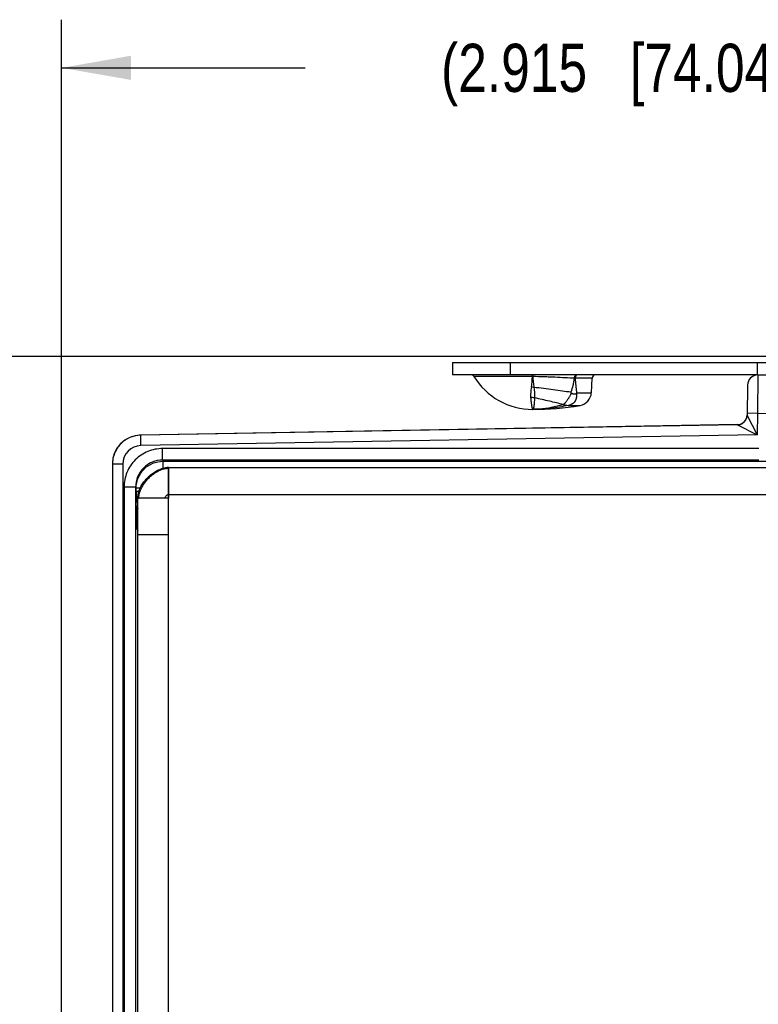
# Model space of a CAD drawing. Header units: inches. Extents: x 0 to 22, y 0 to 17.
# Tile 5 of 32: x 3.8 to 5.8, y 6.6 to 9.1. Entities that reach past the tile are written whole.
import ezdxf

# ---------------------------------------------------------------- set-up
doc = ezdxf.new("R2010")
doc.units = ezdxf.units.IN
doc.header["$LTSCALE"] = 1.21
doc.header["$MEASUREMENT"] = 0
doc.layers.get('0').update_dxf_attribs({"linetype": 'CONTINUOUS'})
for name, color, linetype in [('02___PRT_ALL_AXES', 7, 'CONTINUOUS'), ('03___PRT_ALL_CURVES', 7, 'CONTINUOUS'), ('DIMENSIONS', 7, 'CONTINUOUS'), ('FEATURES', 7, 'CONTINUOUS')]:
    doc.layers.add(name, color=color, linetype=linetype)
doc.styles.get("Standard").update_dxf_attribs({"font": 'txt', "width": 0.8})
doc.dimstyles.new('DIMSTYLE_1', dxfattribs={"dimtxt": 0.125, "dimasz": 0.18, "dimexe": 0.125, "dimexo": 0.0625, "dimgap": 0.0625, "dimtad": 0, "dimtih": 1, "dimtoh": 1, "dimzin": 4, "dimdsep": 46, "dimtxsty": 'STANDARD', "dimblk": '_FILLED', "dimblk1": '_FILLED', "dimblk2": '_FILLED', "dimcen": 0.09, "dimadec": 0, "dimazin": 0, "dimtp": 0.001, "dimtm": 0.001, "dimtfac": 1, "dimtofl": 0, "dimtmove": 0, "dimatfit": 3, "dimldrblk": '_FILLED', "dimfxl": 1, "dimtolj": 1, "dimtzin": 4, "dimarcsym": 0})

# ---------------------------------------------------------------- blocks, each defined once
blk = doc.blocks.new('_FILLED')
at = {"color": 0, "linetype": 'BYBLOCK'}
blk.add_solid([(0, 0), (-1, 0.174), (-1, -0.174)], dxfattribs=at)
blk = doc.blocks.new('*D0')
at = {"layer": 'DIMENSIONS', "color": 2, "linetype": 'CONTINUOUS'}
for p, q in [((6.0462, 8.2452), (3.0728, 8.2453)), ((3.1978, 8.2453), (3.1978, 7.1713)), ((3.1978, 5.8472), (3.1978, 6.9213)), ((3.8853, 5.8472), (3.0728, 5.8472))]:
    blk.add_line(p, q, dxfattribs=at)
at = {"layer": 'DIMENSIONS', "color": 2, "linetype": 'CONTINUOUS', "xscale": 0.18, "yscale": 0.18, "zscale": 0.18}
for p, rotation in [((3.1978, 8.2453), 90), ((3.1978, 5.8472), 269.9999045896)]:
    blk.add_blockref('_FILLED', p, dxfattribs=dict(at, rotation=rotation))
at = {"layer": 'DIMENSIONS', "color": 2, "linetype": 'CONTINUOUS', "insert": (3.1978, 7.1088), "char_height": 0.125, "width": 1.325, "attachment_point": 2, "line_spacing_factor": 0.9}
blk.add_mtext('2.398{\\Ftxt.shx;\\W1.000000;\\H0.125000; }[60.91]', dxfattribs=at)
blk = doc.blocks.new('*D3')
at = {"layer": 'DIMENSIONS', "color": 2, "linetype": 'CONTINUOUS'}
for p, q in [((3.9478, 6.1391), (3.9478, 9.1202)), ((6.8628, 8.1973), (6.8628, 9.1202)), ((3.9478, 8.9952), (4.5803, 8.9952)), ((6.8628, 8.9952), (6.2303, 8.9952))]:
    blk.add_line(p, q, dxfattribs=at)
at = {"layer": 'DIMENSIONS', "color": 2, "linetype": 'CONTINUOUS', "xscale": 0.18, "yscale": 0.18, "zscale": 0.18, "rotation": 180}
blk.add_blockref('_FILLED', (3.9478, 8.9952), dxfattribs=at)
at = {"layer": 'DIMENSIONS', "color": 2, "linetype": 'CONTINUOUS', "xscale": 0.18, "yscale": 0.18, "zscale": 0.18}
blk.add_blockref('_FILLED', (6.8628, 8.9952), dxfattribs=at)
at = {"layer": 'DIMENSIONS', "color": 2, "linetype": 'CONTINUOUS', "insert": (5.4053, 9.0577), "char_height": 0.125, "width": 1.525, "attachment_point": 2, "line_spacing_factor": 0.9}
blk.add_mtext('(2.915{\\Ftxt.shx;\\W1.000000;\\H0.125000; }[74.04])', dxfattribs=at)

msp = doc.modelspace()

# ---------------------------------------------------------------- linework, layer by layer
at = {"color": 7, "linetype": 'CONTINUOUS'}
for p, q in [((5.1705, 8.1935), (5.0187, 8.1935)), ((5.1705, 8.1982), (5.1705, 8.1977)), ((5.1712, 8.1935), (5.1705, 8.1935)), ((5.171, 8.1982), (5.1712, 8.1935)), ((5.3253, 8.1888), (5.2811, 8.1888)), ((5.7555, 8.1977), (5.7547, 8.0976)), ((5.7555, 8.1977), (5.7888, 8.1982)), ((5.729, 8.1711), (5.7276, 8.0926)), ((5.2854, 8.1512), (5.3234, 8.1512)), ((5.1711, 8.1082), (5.1708, 8.1082)), ((5.1711, 8.1082), (5.1708, 8.1082)), ((5.2511, 8.1206), (5.2638, 8.1186)), ((5.2638, 8.1186), (5.2639, 8.1185)), ((5.2639, 8.1185), (5.2942, 8.1185)), ((5.7276, 8.0926), (5.7537, 8.0419)), ((5.7547, 8.0976), (5.7277, 8.0981)), ((5.7547, 8.0976), (5.7537, 8.0419)), ((5.7547, 8.0976), (5.788, 8.0982)), ((5.703, 8.0686), (4.1535, 8.0415)), ((5.703, 8.068), (4.1535, 8.041)), ((5.703, 8.068), (5.7537, 8.0419)), ((4.154, 8.014), (4.1535, 8.041)), ((5.7537, 8.0419), (4.154, 8.014)), ((4.2101, 7.9763), (4.2101, 8.0063)), ((5.7583, 8.0063), (4.2101, 8.0063)), ((4.0798, 7.966), (4.0798, 5.0555)), ((4.1068, 7.966), (4.0798, 7.966)), ((4.1068, 7.966), (4.1068, 5.0555)), ((4.2101, 7.9763), (4.2115, 7.9735)), ((5.7583, 7.9763), (4.2101, 7.9763)), ((4.2115, 7.9552), (4.2115, 7.9735)), ((4.2115, 7.9735), (6.0943, 7.9735)), ((4.1101, 7.9063), (4.1101, 5.1152)), ((4.1401, 7.9063), (4.1101, 7.9063)), ((4.1401, 7.9063), (4.1401, 5.1152)), ((4.1401, 7.9063), (4.1415, 7.9035)), ((4.1415, 7.8948), (4.1415, 7.9035)), ((4.1525, 7.9035), (4.1415, 7.9035)), ((4.149, 7.8948), (4.1415, 7.8948)), ((4.1484, 7.8772), (4.1495, 7.8772)), ((4.1419, 7.8448), (4.1435, 7.8417)), ((4.1435, 7.8417), (4.1435, 7.8369)), ((4.1435, 7.8417), (4.1458, 7.8417)), ((4.1435, 7.8369), (4.1458, 7.8369)), ((4.1439, 7.7969), (4.1436, 7.8183)), ((4.1439, 7.7969), (4.1458, 7.793))]:
    msp.add_line(p, q, dxfattribs=at)
at = {"color": 3, "linetype": 'CONTINUOUS'}
for p, q in [((4.2256, 7.9572), (4.2219, 7.9571)), ((4.2256, 7.9572), (6.1208, 7.9572)), ((4.2258, 5.0642), (4.2258, 7.9572)), ((4.1458, 5.1442), (4.1458, 7.8772)), ((4.2258, 7.8772), (4.1458, 7.8772)), ((4.2258, 7.8872), (6.1998, 7.8872)), ((4.2258, 7.7822), (4.1458, 7.7822))]:
    msp.add_line(p, q, dxfattribs=at)
msp.add_lwpolyline([(4.2219, 7.9571), (4.2099, 7.9549), (4.2026, 7.9523)], dxfattribs=at)
at = {"color": 7, "linetype": 'CONTINUOUS'}
for centre, radius, start, end in [((5.0101, 8.1882), 0.01, 31.4985, 90), ((4.7836, 8.2198), 0.3878, 352.0387, 356.1115), ((3.9817, 8.1927), 1.1889, 0.0363, 0.2388), ((5.2577, 7.4369), 0.7523, 88.2178, 88.3785), ((5.3353, 8.1882), 0.01, 90, 177), ((5.7559, 8.1707), 0.027, 90.9999, 178.9983), ((5.1612, 8.0922), 0.0741, 79.9641, 84.9601), ((5.1658, 8.0794), 0.0595, 80.0972, 90.0059), ((4.9541, 7.8879), 0.4121, 39.6565, 39.9526), ((5.2232, 8.2029), 0.0809, 318.9998, 320.2339), ((5.1708, 8.3602), 0.252, 270.0789, 274.2022), ((5.2602, 8.309), 0.1886, 266.8892, 267.2613), ((5.7026, 8.0936), 0.025, 270.9999, 358.9978), ((5.7026, 8.093), 0.025, 270.9961, 330.7748), ((5.7026, 8.093), 0.025, 270.9962, 330.7972), ((4.1548, 7.9665), 0.075, 91, 180), ((4.155, 7.9658), 0.0752, 116.3809, 127.6433), ((4.1548, 7.966), 0.075, 91, 116.3616), ((4.155, 7.9659), 0.0752, 144.1919, 153.1653), ((4.1547, 7.9661), 0.0748, 140.1905, 144.1855), ((4.155, 7.9659), 0.0752, 130.2188, 140.1805), ((4.1547, 7.9662), 0.0748, 127.6549, 130.2082), ((4.1548, 7.966), 0.048, 91.0016, 180.0006), ((4.1551, 7.966), 0.0753, 166.4206, 177.0367), ((4.1549, 7.966), 0.075, 158.7482, 166.3944), ((4.1548, 7.966), 0.0749, 153.1758, 158.7466), ((4.1547, 7.966), 0.0748, 177.0387, 179.992), ((8.7089, 7.8931), 4.5674, 179.9778, 180.3394), ((8.135, 7.8362), 3.9915, 179.9898, 180.2567)]:
    msp.add_arc(centre, radius, start, end, dxfattribs=at)
at = {"color": 3, "linetype": 'CONTINUOUS'}
for centre, radius, start, end in [((4.2249, 7.9125), 0.0426, 88.6821, 90.1485), ((4.1964, 7.8772), 0.0505, 178.3315, 179.9965), ((4.1953, 7.8758), 0.0474, 176.3876, 178.2286)]:
    msp.add_arc(centre, radius, start, end, dxfattribs=at)
at = {"color": 7, "linetype": 'CONTINUOUS'}
for points, knots in [([(5.279, 8.1888), (5.2711, 8.1893), (5.2545, 8.1902), (5.2331, 8.1913), (5.2149, 8.1921), (5.1956, 8.1928), (5.181, 8.1932), (5.1712, 8.1935)], [0, 0, 0, 0, 0.218809, 0.463921, 0.593862, 0.727277, 1, 1, 1, 1]), ([(5.1712, 8.1935), (5.1715, 8.1886), (5.1723, 8.1792), (5.1735, 8.1698), (5.1741, 8.1652)], [0, 0, 0, 0, 0.514825, 1, 1, 1, 1]), ([(5.279, 8.1888), (5.2785, 8.1858), (5.2774, 8.1796), (5.2747, 8.1674), (5.2722, 8.1584), (5.27, 8.1525)], [0, 0, 0, 0, 0.249996, 0.499966, 1, 1, 1, 1]), ([(5.2857, 8.1982), (5.2853, 8.1982), (5.2844, 8.1981), (5.2832, 8.1976), (5.282, 8.1967), (5.281, 8.1955), (5.2802, 8.1941), (5.2796, 8.1925), (5.2792, 8.1907), (5.279, 8.1895), (5.279, 8.1888)], [0, 0, 0, 0, 0.100605, 0.205668, 0.317879, 0.43887, 0.568975, 0.707309, 0.852072, 1, 1, 1, 1]), ([(5.2856, 8.1975), (5.2849, 8.1972), (5.284, 8.1964), (5.2831, 8.1952), (5.2822, 8.1937), (5.2816, 8.192), (5.2812, 8.1902), (5.2811, 8.1892), (5.2811, 8.1888)], [0, 0, 0, 0, 0.220187, 0.338776, 0.462917, 0.725343, 0.86203, 1, 1, 1, 1]), ([(5.2811, 8.1888), (5.2816, 8.1824), (5.2825, 8.173), (5.284, 8.1605), (5.2849, 8.1542), (5.2854, 8.1512)], [0, 0, 0, 0, 0.502444, 0.75207, 1, 1, 1, 1]), ([(5.2882, 8.1982), (5.2878, 8.1982), (5.2869, 8.1981), (5.286, 8.1978), (5.2856, 8.1975)], [0, 0, 0, 0, 0.491068, 1, 1, 1, 1]), ([(5.1677, 8.1661), (5.1673, 8.1636), (5.1667, 8.1587), (5.1661, 8.1528), (5.1658, 8.1482), (5.1656, 8.145), (5.1656, 8.1419), (5.1657, 8.1398), (5.1658, 8.1388)], [0, 0, 0, 0, 0.275452, 0.534401, 0.657421, 0.776029, 0.890204, 1, 1, 1, 1]), ([(5.27, 8.1525), (5.2628, 8.1536), (5.2477, 8.1558), (5.2242, 8.1589), (5.1995, 8.1621), (5.1826, 8.1642), (5.1741, 8.1652)], [0, 0, 0, 0, 0.227444, 0.473727, 0.733305, 1, 1, 1, 1]), ([(5.1741, 8.1652), (5.1744, 8.1627), (5.1751, 8.1578), (5.1757, 8.1518), (5.176, 8.1472), (5.1761, 8.144), (5.1762, 8.1409), (5.1761, 8.1389), (5.176, 8.138)], [0, 0, 0, 0, 0.278024, 0.539869, 0.663578, 0.78183, 0.894135, 1, 1, 1, 1]), ([(5.1658, 8.1388), (5.1661, 8.1352), (5.1665, 8.1301), (5.1673, 8.1236), (5.1679, 8.1196), (5.1685, 8.1162), (5.1691, 8.1134), (5.1696, 8.1115), (5.1699, 8.1102), (5.1701, 8.1097), (5.1702, 8.1095)], [0, 0, 0, 0, 0.365736, 0.520959, 0.656963, 0.773264, 0.869435, 0.945092, 0.975151, 1, 1, 1, 1]), ([(5.176, 8.138), (5.1759, 8.1357), (5.1755, 8.1314), (5.1751, 8.1262), (5.1748, 8.1225), (5.1746, 8.1201), (5.1743, 8.1179), (5.1741, 8.1159), (5.1738, 8.1141), (5.1735, 8.1126), (5.1732, 8.1113), (5.1728, 8.1102), (5.1724, 8.1095), (5.1721, 8.109), (5.1718, 8.1087), (5.1715, 8.1084), (5.1711, 8.1083), (5.1709, 8.1082), (5.1708, 8.1082)], [0, 0, 0, 0, 0.221858, 0.416322, 0.502972, 0.582467, 0.654746, 0.719773, 0.777541, 0.828075, 0.871467, 0.907926, 0.937842, 0.95058, 0.962018, 0.981833, 0.990932, 1, 1, 1, 1]), ([(5.2499, 8.1207), (5.2443, 8.1222), (5.2325, 8.1251), (5.2144, 8.1294), (5.1955, 8.1337), (5.1826, 8.1365), (5.176, 8.138)], [0, 0, 0, 0, 0.231262, 0.477986, 0.735848, 1, 1, 1, 1]), ([(5.2714, 8.1509), (5.2707, 8.1492), (5.2696, 8.1466), (5.2679, 8.1434), (5.2666, 8.141), (5.2652, 8.1388), (5.2638, 8.1366), (5.2624, 8.1345), (5.2606, 8.1318), (5.2584, 8.1288), (5.2562, 8.126), (5.2546, 8.124), (5.2534, 8.1227), (5.2523, 8.1216), (5.2515, 8.1209), (5.2511, 8.1206)], [0, 0, 0, 0, 0.150888, 0.225709, 0.299703, 0.372533, 0.443758, 0.512952, 0.579818, 0.70548, 0.818641, 0.869895, 0.917311, 0.960717, 1, 1, 1, 1]), ([(5.2843, 8.1498), (5.2844, 8.1489), (5.2846, 8.1471), (5.2847, 8.1444), (5.2847, 8.1421), (5.2846, 8.1404), (5.2844, 8.1386), (5.2841, 8.137), (5.2837, 8.1353), (5.2833, 8.1341), (5.2829, 8.1329), (5.2824, 8.1317), (5.2818, 8.1306), (5.2811, 8.1295), (5.2805, 8.1285), (5.2797, 8.1274), (5.2789, 8.1265), (5.278, 8.1255), (5.2771, 8.1247), (5.2761, 8.1238), (5.275, 8.1231), (5.2738, 8.1224), (5.2726, 8.1217), (5.2714, 8.1211), (5.2702, 8.1205), (5.2677, 8.1195), (5.2656, 8.1189), (5.2638, 8.1186)], [0, 0, 0, 0, 0.066021, 0.130759, 0.194255, 0.22561, 0.256711, 0.317967, 0.34808, 0.378013, 0.408024, 0.438336, 0.468746, 0.498855, 0.528515, 0.558186, 0.58839, 0.619034, 0.649827, 0.681049, 0.712899, 0.744913, 0.776894, 0.808944, 0.841024, 0.873052, 1, 1, 1, 1]), ([(5.2714, 8.1509), (5.2715, 8.1508), (5.2717, 8.1505), (5.2721, 8.1502), (5.2725, 8.15), (5.273, 8.1497), (5.2737, 8.1493), (5.2749, 8.1489), (5.2763, 8.1485), (5.278, 8.1483), (5.2794, 8.1483), (5.2805, 8.1483), (5.2813, 8.1484), (5.2821, 8.1486), (5.2832, 8.149), (5.2839, 8.1494), (5.2843, 8.1498)], [0, 0, 0, 0, 0.034956, 0.069496, 0.103695, 0.137448, 0.203931, 0.269449, 0.397778, 0.522557, 0.643908, 0.703433, 0.762314, 0.820694, 0.878986, 1, 1, 1, 1]), ([(5.1702, 8.1095), (5.1702, 8.1093), (5.1703, 8.1091), (5.1704, 8.1087), (5.1705, 8.1086), (5.1706, 8.1084), (5.1707, 8.1083), (5.1708, 8.1083), (5.1708, 8.1082), (5.1708, 8.1082)], [0, 0, 0, 0, 0.399105, 0.559656, 0.69452, 0.804197, 0.889674, 0.953129, 1, 1, 1, 1]), ([(5.2639, 8.1185), (5.2562, 8.1168), (5.2409, 8.1138), (5.2177, 8.1106), (5.1944, 8.1087), (5.1789, 8.1083), (5.1711, 8.1082)], [0, 0, 0, 0, 0.25126, 0.501248, 0.750615, 1, 1, 1, 1]), ([(5.2499, 8.1207), (5.24, 8.1175), (5.2199, 8.1124), (5.1994, 8.1097), (5.1892, 8.1089)], [0, 0, 0, 0, 0.50412, 1, 1, 1, 1]), ([(4.2101, 8.0063), (4.1971, 8.0063), (4.1708, 8.0011), (4.1375, 7.9789), (4.1153, 7.9456), (4.1101, 7.9193), (4.1101, 7.9063)], [0, 0, 0, 0, 0.249935, 0.499994, 0.750057, 1, 1, 1, 1]), ([(4.2101, 7.9763), (4.201, 7.9763), (4.1826, 7.9727), (4.1593, 7.9571), (4.1437, 7.9339), (4.1401, 7.9154), (4.1401, 7.9063)], [0, 0, 0, 0, 0.249936, 0.499997, 0.75006, 1, 1, 1, 1]), ([(4.1415, 7.9035), (4.1415, 7.9126), (4.1452, 7.931), (4.1607, 7.9543), (4.184, 7.9699), (4.2024, 7.9735), (4.2115, 7.9735)], [0, 0, 0, 0, 0.250005, 0.499998, 0.749992, 1, 1, 1, 1]), ([(4.1419, 7.8448), (4.1419, 7.845), (4.1419, 7.8455), (4.1418, 7.8466), (4.1418, 7.8484), (4.1417, 7.8508), (4.1417, 7.8539), (4.1416, 7.859), (4.1416, 7.8631), (4.1416, 7.866)], [0, 0, 0, 0, 0.021192, 0.074484, 0.159204, 0.27424, 0.417984, 0.588492, 1, 1, 1, 1])]:
    msp.add_open_spline(points, degree=3, knots=knots, dxfattribs=at)
for points in [[(5.7244, 8.0808), (5.7264, 8.0844), (5.7275, 8.0885), (5.7276, 8.0926)], [(5.703, 8.068), (5.703, 8.068), (5.703, 8.068), (5.703, 8.068), (5.703, 8.068)], [(4.1419, 7.8448), (4.1419, 7.8494), (4.1433, 7.854), (4.1456, 7.8579)], [(4.1456, 7.8516), (4.1442, 7.8485), (4.1435, 7.845), (4.1435, 7.8417)], [(4.1439, 7.7969), (4.1439, 7.7997), (4.1445, 7.8026), (4.1456, 7.8051)]]:
    msp.add_open_spline(points, degree=3, dxfattribs=at)
at = {"color": 3, "linetype": 'CONTINUOUS'}
for points, knots in [([(4.1974, 7.9474), (4.1986, 7.9481), (4.2036, 7.9506), (4.2088, 7.9525), (4.2128, 7.9535)], [0, 0, 0, 0, 0.257068, 1, 1, 1, 1]), ([(4.2128, 7.9535), (4.2138, 7.9538), (4.2177, 7.9547), (4.2217, 7.9551), (4.2247, 7.9551)], [0, 0, 0, 0, 0.255265, 1, 1, 1, 1]), ([(4.1459, 7.8787), (4.146, 7.8825), (4.147, 7.8901), (4.1507, 7.9012), (4.1563, 7.912), (4.1634, 7.9223), (4.1718, 7.9317), (4.1812, 7.9401), (4.1915, 7.9471), (4.1989, 7.9508), (4.2026, 7.9523)], [0, 0, 0, 0, 0.115278, 0.235208, 0.359748, 0.487828, 0.617787, 0.747701, 0.875653, 1, 1, 1, 1]), ([(4.148, 7.8788), (4.1482, 7.8821), (4.1493, 7.8888), (4.1526, 7.8986), (4.1575, 7.9084), (4.1636, 7.9178), (4.1708, 7.9266), (4.1789, 7.9347), (4.1878, 7.9417), (4.1941, 7.9457), (4.1974, 7.9474)], [0, 0, 0, 0, 0.112412, 0.230952, 0.355052, 0.483338, 0.613984, 0.744963, 0.874246, 1, 1, 1, 1]), ([(4.2154, 7.8772), (4.2156, 7.8779), (4.2162, 7.8793), (4.2169, 7.8806), (4.2173, 7.8812)], [0, 0, 0, 0, 0.475778, 1, 1, 1, 1]), ([(4.2173, 7.8812), (4.2179, 7.882), (4.219, 7.8835), (4.2207, 7.8852), (4.2223, 7.8862), (4.2234, 7.8868), (4.2246, 7.8872), (4.2254, 7.8872), (4.2258, 7.8872)], [0, 0, 0, 0, 0.266482, 0.528593, 0.653861, 0.773868, 0.888745, 1, 1, 1, 1])]:
    msp.add_open_spline(points, degree=3, knots=knots, dxfattribs=at)
at = {"layer": '02___PRT_ALL_AXES', "color": 7, "linetype": 'CONTINUOUS'}
msp.add_line((5.3234, 8.1512), (5.3253, 8.1888), dxfattribs=at)
for centre, radius, start, end in [((5.1708, 8.2867), 0.1785, 211.4985, 270), ((5.2884, 8.153), 0.035, 279.4651, 357), ((5.1708, 8.8582), 0.75, 270, 279.4651)]:
    msp.add_arc(centre, radius, start, end, dxfattribs=at)
at = {"layer": '03___PRT_ALL_CURVES', "color": 40, "linetype": 'CONTINUOUS'}
for p, q in [((4.2258, 7.9572), (4.2258, 7.8772)), ((4.2258, 7.8772), (4.1458, 7.8772))]:
    msp.add_line(p, q, dxfattribs=at)
at = {"layer": 'FEATURES', "color": 7, "linetype": 'CONTINUOUS'}
for p, q in [((4.9628, 8.2302), (4.9628, 8.1982)), ((4.9628, 8.2302), (6.0894, 8.2302)), ((5.1128, 8.2302), (5.1128, 8.1982)), ((5.7538, 8.2302), (5.7538, 8.1982)), ((5.7555, 8.1982), (4.9628, 8.1982))]:
    msp.add_line(p, q, dxfattribs=at)

# ---------------------------------------------------------------- dimensions: what is measured, and where the dimension line sits
at = {"layer": 'DIMENSIONS', "color": 2, "linetype": 'CONTINUOUS'}
dim = msp.add_linear_dim(base=(6.86276, 8.99525), p1=(3.94783, 6.07661), p2=(6.86276, 8.13484), text='(<>)', dimstyle='DIMSTYLE_1', dxfattribs=at)
dim.commit()
dim.dimension.update_dxf_attribs({"geometry": '*D3', "text_midpoint": (5.4053, 8.99525), "dimtype": 160})
dim = msp.add_linear_dim(base=(3.1978, 5.8472), p1=(6.1087, 8.2452), p2=(3.9478, 5.8472), angle=270, dimstyle='DIMSTYLE_1', dxfattribs=at)
dim.commit()
dim.dimension.update_dxf_attribs({"geometry": '*D0', "text_midpoint": (3.1978, 7.0463), "dimtype": 160})

doc.saveas('drawing.dxf')
